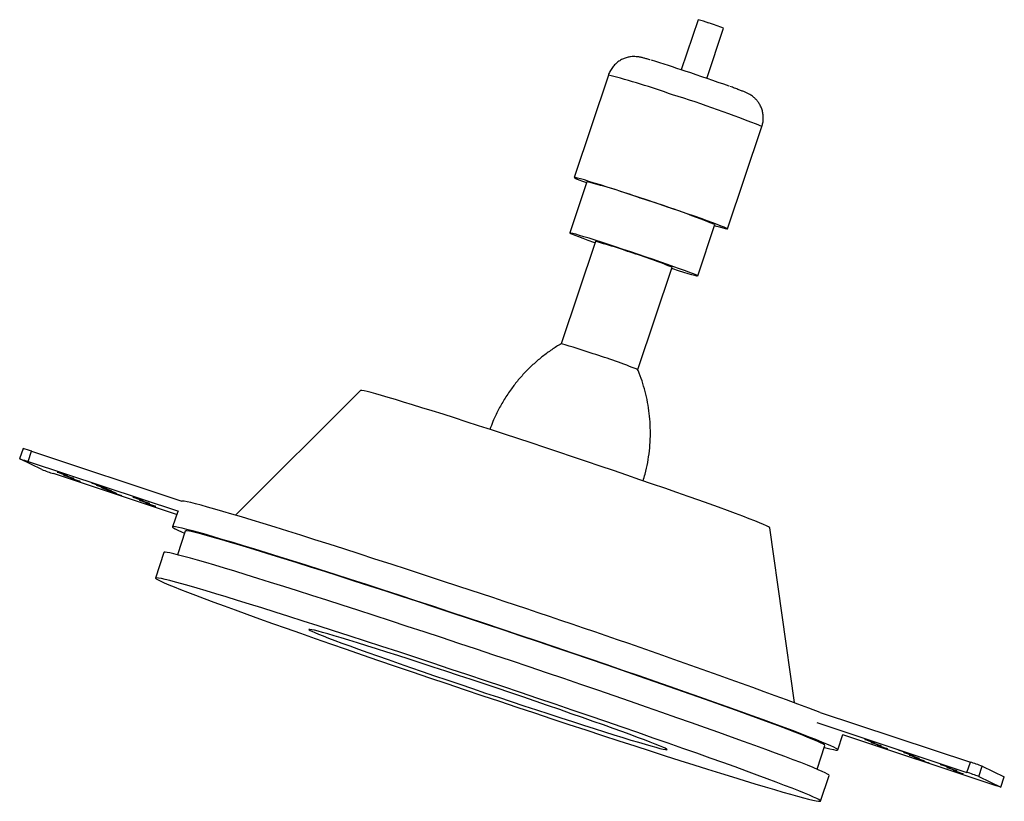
# Model space of a CAD drawing. Header units: millimetres. Extents: x -87 to 96, y -21 to 124.
import ezdxf

# ---------------------------------------------------------------- set-up
doc = ezdxf.new("R2010")
doc.units = ezdxf.units.MM

msp = doc.modelspace()

# ---------------------------------------------------------------- linework, layer by layer
at = {"color": 7, "linetype": 'Continuous', "lineweight": 25}
for p, q in [((38.92, 124.03), (35.81, 114.75)), ((40.55, 113.16), (43.66, 122.44)), ((22.31, 113.78), (15.95, 94.82)), ((44.4, 85.29), (50.75, 104.25)), ((18.32, 94.03), (15.15, 84.55)), ((38.85, 76.61), (42.03, 86.09)), ((19.89, 82.96), (13.53, 64)), ((27.76, 59.24), (34.11, 78.19)), ((-23.63, 55.38), (-46.79, 32.29)), ((-86.14, 44.61), (-86.78, 42.71)), ((-85.19, 42.22), (-84.56, 44.12)), ((-84.56, 44.12), (-56.73, 34.91)), ((-82.67, 40.74), (-86.75, 42.69)), ((-85.19, 42.22), (-57.37, 33.02)), ((-57.69, 32.43), (-80.49, 39.98)), ((-57.5, 32.97), (-58.46, 30.13)), ((-56.09, 29.34), (-57.55, 24.96)), ((56.8, -2.42), (52.22, 29.96)), ((-60.04, 25.39), (-61.63, 20.65)), ((61.56, -4.23), (89.38, -13.43)), ((60.92, -6.12), (88.74, -15.33)), ((64.81, -11.17), (65.76, -8.33)), ((93.45, -17.58), (65.74, -8.41)), ((60.97, -14.75), (62.44, -10.38)), ((88.74, -15.33), (89.38, -13.43)), ((90.93, -16.1), (91.56, -14.2)), ((91.56, -14.2), (95.64, -16.15)), ((61.63, -20.65), (63.22, -15.91)), ((90.93, -16.1), (95.01, -18.05)), ((95.01, -18.05), (95.64, -16.15)), ((95.03, -18.06), (95.67, -16.17)), ((95.64, -16.15), (95.67, -16.17))]:
    msp.add_line(p, q, dxfattribs=at)
at = {"color": 7, "linetype": 'Continuous', "lineweight": 25, "flags": 128}
for points in [[(27.82, 91.18), (26.29, 91.68), (24.81, 92.17), (23.4, 92.63), (22.06, 93.05), (20.83, 93.45), (19.7, 93.79), (18.71, 94.1), (17.85, 94.35), (17.15, 94.56), (16.6, 94.71), (16.21, 94.8), (16, 94.83), (15.96, 94.81), (16.09, 94.73), (16.39, 94.59), (16.86, 94.4), (17.49, 94.15), (18.27, 93.86)], [(41.97, 85.92), (42.09, 85.88), (42.87, 85.65), (43.5, 85.48), (43.97, 85.36), (44.27, 85.29), (44.39, 85.29), (44.35, 85.34), (44.13, 85.45), (43.75, 85.61), (43.2, 85.83), (42.49, 86.1), (41.63, 86.42), (40.63, 86.79), (39.51, 87.19), (38.27, 87.63), (36.93, 88.09), (35.52, 88.58), (34.03, 89.09), (32.5, 89.61), (30.95, 90.14), (29.38, 90.66), (27.82, 91.18)], [(25.04, 81.51), (23.64, 81.97), (22.3, 82.41), (21.02, 82.82), (19.83, 83.2), (18.74, 83.55), (17.78, 83.84), (16.95, 84.09), (16.26, 84.29), (15.74, 84.44), (15.37, 84.53), (15.18, 84.56), (15.16, 84.53), (15.31, 84.45), (15.63, 84.3), (16.12, 84.11), (16.76, 83.86), (17.56, 83.57), (18.49, 83.23), (19.55, 82.85), (19.82, 82.76)], [(34.04, 77.99), (34.17, 77.95), (35.25, 77.61), (36.22, 77.31), (37.05, 77.06), (37.73, 76.86), (38.26, 76.72), (38.62, 76.63), (38.82, 76.6), (38.84, 76.62), (38.69, 76.71), (38.37, 76.85), (37.88, 77.05), (37.23, 77.29), (36.44, 77.59), (35.51, 77.93), (34.45, 78.3), (33.28, 78.71), (32.03, 79.15), (30.69, 79.61), (29.31, 80.08), (27.89, 80.56), (26.46, 81.04), (25.04, 81.51)], [(8.02, 45.66), (5.51, 46.48), (3.04, 47.3), (0.62, 48.09), (-1.74, 48.85), (-4.02, 49.59), (-6.22, 50.29), (-8.33, 50.96), (-10.33, 51.6), (-12.23, 52.19), (-14, 52.74), (-15.64, 53.24), (-17.14, 53.69), (-18.5, 54.1), (-19.71, 54.45), (-20.77, 54.75), (-21.67, 54.99), (-22.4, 55.18), (-22.96, 55.31), (-23.36, 55.38), (-23.58, 55.39), (-23.63, 55.38)], [(52.22, 29.96), (52.18, 30.01), (51.97, 30.15), (51.59, 30.33), (51.04, 30.58), (50.32, 30.88), (49.43, 31.23), (48.39, 31.64), (47.19, 32.09), (45.84, 32.6), (44.35, 33.15), (42.72, 33.74), (40.96, 34.37), (39.08, 35.05), (37.08, 35.75), (34.98, 36.49), (32.79, 37.26), (30.51, 38.05), (28.16, 38.86), (25.75, 39.69), (23.28, 40.53), (20.77, 41.38), (18.23, 42.24), (15.68, 43.1), (13.11, 43.96), (10.56, 44.81), (8.02, 45.66)], [(-86.75, 42.69), (-86.77, 42.71), (-86.73, 42.7), (-86.61, 42.67), (-86.42, 42.62), (-86.18, 42.54), (-85.88, 42.45), (-85.55, 42.34), (-85.19, 42.22)], [(-79.03, 40.03), (-79.38, 40.15), (-79.64, 40.23), (-79.8, 40.27), (-79.81, 40.27), (-79.68, 40.22), (-79.42, 40.13), (-79.09, 40.01), (-78.72, 39.88), (-78.37, 39.77), (-78.1, 39.69), (-77.95, 39.65), (-77.94, 39.65), (-78.07, 39.7), (-78.32, 39.79), (-78.66, 39.91), (-79.03, 40.03)], [(-77.85, 39.47), (-78.2, 39.59), (-78.47, 39.67), (-78.62, 39.71), (-78.63, 39.71), (-78.5, 39.66), (-78.25, 39.56), (-77.91, 39.45), (-77.54, 39.32), (-77.19, 39.21), (-76.92, 39.13), (-76.77, 39.08), (-76.76, 39.09), (-76.89, 39.14), (-77.15, 39.23), (-77.48, 39.35), (-77.85, 39.47)], [(-76.68, 38.91), (-77.02, 39.02), (-77.29, 39.11), (-77.44, 39.15), (-77.45, 39.15), (-77.32, 39.09), (-77.07, 39), (-76.73, 38.89), (-76.36, 38.76), (-76.02, 38.65), (-75.75, 38.56), (-75.6, 38.52), (-75.58, 38.53), (-75.72, 38.58), (-75.97, 38.67), (-76.31, 38.79), (-76.68, 38.91)], [(-72.72, 38.05), (-73.07, 38.16), (-73.34, 38.25), (-73.49, 38.29), (-73.5, 38.29), (-73.37, 38.23), (-73.12, 38.14), (-72.78, 38.03), (-72.41, 37.9), (-72.06, 37.79), (-71.79, 37.7), (-71.64, 37.66), (-71.63, 37.67), (-71.76, 37.72), (-72.01, 37.81), (-72.35, 37.93), (-72.72, 38.05)], [(-71.78, 37.6), (-72.13, 37.71), (-72.4, 37.8), (-72.55, 37.84), (-72.56, 37.84), (-72.43, 37.78), (-72.17, 37.69), (-71.84, 37.58), (-71.47, 37.45), (-71.12, 37.34), (-70.85, 37.26), (-70.7, 37.21), (-70.69, 37.22), (-70.82, 37.27), (-71.07, 37.36), (-71.41, 37.48), (-71.78, 37.6)], [(-70.84, 37.15), (-71.19, 37.26), (-71.45, 37.35), (-71.61, 37.39), (-71.62, 37.39), (-71.49, 37.33), (-71.23, 37.24), (-70.9, 37.13), (-70.53, 37), (-70.18, 36.89), (-69.91, 36.81), (-69.76, 36.76), (-69.75, 36.77), (-69.88, 36.82), (-70.13, 36.91), (-70.47, 37.03), (-70.84, 37.15)], [(-69.9, 36.7), (-70.24, 36.82), (-70.51, 36.9), (-70.66, 36.94), (-70.68, 36.94), (-70.54, 36.88), (-70.29, 36.79), (-69.95, 36.68), (-69.58, 36.55), (-69.24, 36.44), (-68.97, 36.36), (-68.82, 36.31), (-68.81, 36.32), (-68.94, 36.37), (-69.19, 36.46), (-69.53, 36.58), (-69.9, 36.7)], [(-68.96, 36.25), (-69.3, 36.37), (-69.57, 36.45), (-69.72, 36.49), (-69.73, 36.49), (-69.6, 36.44), (-69.35, 36.34), (-69.01, 36.23), (-68.64, 36.1), (-68.3, 35.99), (-68.03, 35.91), (-67.88, 35.86), (-67.86, 35.87), (-68, 35.92), (-68.25, 36.01), (-68.59, 36.13), (-68.96, 36.25)], [(-65, 35.39), (-65.35, 35.51), (-65.62, 35.59), (-65.77, 35.63), (-65.78, 35.63), (-65.65, 35.58), (-65.4, 35.48), (-65.06, 35.37), (-64.69, 35.24), (-64.34, 35.13), (-64.07, 35.05), (-63.92, 35), (-63.91, 35.01), (-64.04, 35.06), (-64.3, 35.15), (-64.63, 35.27), (-65, 35.39)], [(-63.83, 34.83), (-64.17, 34.94), (-64.44, 35.03), (-64.59, 35.07), (-64.6, 35.07), (-64.47, 35.01), (-64.22, 34.92), (-63.88, 34.81), (-63.51, 34.68), (-63.17, 34.57), (-62.9, 34.48), (-62.74, 34.44), (-62.73, 34.45), (-62.86, 34.5), (-63.12, 34.59), (-63.46, 34.71), (-63.83, 34.83)], [(-5.43, 19.09), (-8.63, 20.15), (-11.78, 21.18), (-14.89, 22.2), (-17.95, 23.2), (-20.94, 24.17), (-23.86, 25.11), (-26.7, 26.03), (-29.46, 26.91), (-32.11, 27.75), (-34.67, 28.56), (-37.11, 29.33), (-39.44, 30.05), (-41.65, 30.73), (-43.72, 31.37), (-45.66, 31.96), (-47.46, 32.49), (-49.12, 32.98), (-50.62, 33.42), (-51.97, 33.8), (-53.16, 34.12), (-54.19, 34.39), (-55.06, 34.61), (-55.76, 34.77), (-56.29, 34.87), (-56.65, 34.91), (-56.73, 34.91)], [(-62.65, 34.27), (-62.99, 34.38), (-63.26, 34.47), (-63.42, 34.51), (-63.43, 34.5), (-63.3, 34.45), (-63.04, 34.36), (-62.71, 34.24), (-62.34, 34.12), (-61.99, 34.01), (-61.72, 33.92), (-61.57, 33.88), (-61.56, 33.89), (-61.69, 33.94), (-61.94, 34.03), (-62.28, 34.15), (-62.65, 34.27)], [(-7.02, 14.35), (-10.21, 15.41), (-13.37, 16.44), (-16.48, 17.46), (-19.54, 18.46), (-22.53, 19.43), (-25.45, 20.37), (-28.29, 21.29), (-31.04, 22.17), (-33.7, 23.01), (-36.26, 23.82), (-38.7, 24.59), (-41.03, 25.31), (-43.23, 25.99), (-45.31, 26.63), (-47.25, 27.22), (-49.05, 27.75), (-50.7, 28.24), (-52.21, 28.68), (-53.56, 29.06), (-54.75, 29.38), (-55.78, 29.65), (-56.65, 29.87), (-57.35, 30.03), (-57.88, 30.13), (-58.24, 30.17), (-58.43, 30.16), (-58.44, 30.09), (-58.29, 29.96), (-57.96, 29.77), (-57.47, 29.53), (-56.8, 29.23), (-56.21, 28.97)], [(-6.63, 14.16), (-9.78, 15.2), (-12.89, 16.23), (-15.96, 17.23), (-18.96, 18.21), (-21.91, 19.17), (-24.78, 20.09), (-27.57, 20.99), (-30.26, 21.85), (-32.86, 22.68), (-35.36, 23.46), (-37.74, 24.21), (-40, 24.91), (-42.13, 25.57), (-44.14, 26.18), (-46, 26.74), (-47.72, 27.25), (-49.29, 27.71), (-50.7, 28.11), (-51.96, 28.46), (-53.05, 28.76), (-53.99, 29), (-54.75, 29.18), (-55.34, 29.3), (-55.76, 29.37), (-56.01, 29.37), (-56.09, 29.34)], [(-8.61, 9.61), (-11.8, 10.67), (-14.96, 11.7), (-18.07, 12.72), (-21.12, 13.72), (-24.12, 14.69), (-27.04, 15.63), (-29.88, 16.55), (-32.63, 17.43), (-35.29, 18.27), (-37.84, 19.08), (-40.29, 19.85), (-42.62, 20.57), (-44.82, 21.25), (-46.9, 21.89), (-48.84, 22.48), (-50.64, 23.01), (-52.29, 23.5), (-53.8, 23.94), (-55.15, 24.32), (-56.34, 24.64), (-57.37, 24.91), (-58.24, 25.13), (-58.93, 25.29), (-59.46, 25.39), (-59.83, 25.43), (-60.01, 25.42), (-60.04, 25.39)], [(-10.2, 4.87), (-13.39, 5.93), (-16.55, 6.96), (-19.66, 7.98), (-22.71, 8.98), (-25.71, 9.95), (-28.63, 10.89), (-31.47, 11.81), (-34.22, 12.69), (-36.88, 13.53), (-39.43, 14.34), (-41.88, 15.11), (-44.21, 15.83), (-46.41, 16.51), (-48.49, 17.15), (-50.43, 17.74), (-52.23, 18.27), (-53.88, 18.76), (-55.39, 19.2), (-56.74, 19.58), (-57.93, 19.9), (-58.96, 20.17), (-59.82, 20.39), (-60.52, 20.55), (-61.05, 20.65), (-61.41, 20.69), (-61.6, 20.68), (-61.62, 20.61), (-61.47, 20.48), (-61.14, 20.29), (-60.64, 20.05), (-59.98, 19.75), (-59.15, 19.39), (-58.15, 18.99), (-56.99, 18.52), (-55.67, 18.01), (-54.2, 17.45), (-52.58, 16.84), (-50.81, 16.18), (-48.89, 15.48), (-46.84, 14.73), (-44.67, 13.94), (-42.36, 13.11), (-39.94, 12.25), (-37.41, 11.35), (-34.77, 10.43), (-32.04, 9.47), (-29.21, 8.48), (-26.31, 7.48), (-23.33, 6.45), (-20.29, 5.4), (-17.19, 4.34), (-14.04, 3.26), (-10.85, 2.18), (-7.63, 1.09), (-4.4, 0), (-1.15, -1.09), (2.11, -2.18), (5.36, -3.26), (8.59, -4.34), (11.8, -5.4), (14.97, -6.45), (18.11, -7.48), (21.19, -8.48), (24.22, -9.47), (27.18, -10.43), (30.06, -11.35), (32.85, -12.25), (35.56, -13.11), (38.17, -13.94), (40.67, -14.73), (43.06, -15.48), (45.32, -16.18), (47.46, -16.84), (49.47, -17.45), (51.34, -18.01), (53.07, -18.52), (54.65, -18.99), (56.08, -19.39), (57.35, -19.75), (58.46, -20.05), (59.41, -20.29), (60.19, -20.48), (60.81, -20.61), (61.25, -20.68), (61.53, -20.69), (61.63, -20.65), (61.56, -20.55), (61.32, -20.39), (60.91, -20.17), (60.33, -19.9), (59.58, -19.58), (58.67, -19.2), (57.59, -18.76), (56.35, -18.27), (54.96, -17.74), (53.41, -17.15), (51.71, -16.51), (49.87, -15.83), (47.89, -15.11), (45.77, -14.34), (43.53, -13.53), (41.17, -12.69), (38.69, -11.81), (36.1, -10.89), (33.41, -9.95), (30.63, -8.98), (27.77, -7.98), (24.83, -6.96), (21.81, -5.93), (18.74, -4.87), (15.62, -3.8), (12.45, -2.72), (9.25, -1.64), (6.02, -0.55), (2.77, 0.55), (-0.48, 1.64), (-3.73, 2.72), (-6.98, 3.8), (-10.2, 4.87)], [(62.32, -10.74), (62.59, -10.81), (63.37, -11), (63.99, -11.13), (64.43, -11.2), (64.71, -11.21), (64.81, -11.17), (64.74, -11.07), (64.5, -10.91), (64.09, -10.7), (63.51, -10.42), (62.76, -10.1), (61.85, -9.72), (60.77, -9.28), (59.53, -8.79), (58.13, -8.26), (56.58, -7.67), (54.89, -7.03), (53.04, -6.35), (51.06, -5.63), (48.95, -4.86), (46.71, -4.05), (44.34, -3.21), (41.86, -2.33), (39.28, -1.41), (36.59, -0.47), (33.81, 0.5), (30.95, 1.5), (28, 2.52), (24.99, 3.55), (21.92, 4.61), (18.79, 5.68), (15.63, 6.76), (12.42, 7.84), (9.19, 8.93), (5.95, 10.03), (2.69, 11.12), (-0.56, 12.2), (-3.8, 13.28), (-7.02, 14.35)], [(62.44, -10.38), (62.44, -10.36), (62.34, -10.25), (62.07, -10.08), (61.62, -9.86), (61.01, -9.58), (60.22, -9.24), (59.27, -8.85), (58.15, -8.4), (56.87, -7.9), (55.43, -7.35), (53.84, -6.75), (52.1, -6.11), (50.22, -5.41), (48.2, -4.68), (46.05, -3.9), (43.77, -3.08), (41.37, -2.23), (38.87, -1.34), (36.25, -0.42), (33.54, 0.53), (30.74, 1.5), (27.86, 2.5), (24.91, 3.52), (21.89, 4.56), (18.82, 5.61), (15.7, 6.67), (12.55, 7.74), (9.36, 8.82), (6.16, 9.9), (2.96, 10.97), (-0.25, 12.04), (-3.45, 13.11), (-6.63, 14.16)], [(-5.49, 2.62), (-7.84, 3.4), (-10.14, 4.15), (-12.4, 4.89), (-14.59, 5.6), (-16.7, 6.28), (-18.73, 6.93), (-20.65, 7.54), (-22.48, 8.11), (-24.18, 8.64), (-25.76, 9.13), (-27.2, 9.56), (-28.5, 9.95), (-29.65, 10.29), (-30.65, 10.57), (-31.49, 10.8), (-32.16, 10.97), (-32.67, 11.08), (-33.01, 11.14), (-33.17, 11.13), (-33.16, 11.07), (-32.98, 10.96), (-32.63, 10.78), (-32.1, 10.55), (-31.41, 10.26), (-30.56, 9.92), (-29.54, 9.53), (-28.37, 9.09), (-27.06, 8.6), (-25.6, 8.07), (-24.01, 7.49), (-22.29, 6.88), (-20.46, 6.23), (-18.52, 5.54), (-16.49, 4.83), (-14.37, 4.09), (-12.17, 3.34), (-9.91, 2.56), (-7.6, 1.77), (-5.25, 0.97), (-2.87, 0.17), (-0.48, -0.64), (1.92, -1.44), (4.31, -2.23), (6.67, -3.01), (9, -3.78), (11.28, -4.52), (13.5, -5.25), (15.65, -5.94), (17.72, -6.61), (19.7, -7.24), (21.58, -7.83), (23.34, -8.38), (24.98, -8.89), (26.49, -9.35), (27.87, -9.76), (29.1, -10.13), (30.17, -10.44), (31.09, -10.69), (31.85, -10.89), (32.44, -11.03), (32.86, -11.12), (33.11, -11.14), (33.19, -11.11), (33.09, -11.02), (32.82, -10.88), (32.38, -10.67), (31.78, -10.41), (31, -10.1), (30.07, -9.73), (28.98, -9.32), (27.73, -8.85), (26.35, -8.34), (24.82, -7.78), (23.17, -7.19), (21.39, -6.56), (19.5, -5.89), (17.52, -5.19), (15.44, -4.47), (13.28, -3.72), (11.05, -2.95), (8.76, -2.17), (6.43, -1.37), (4.06, -0.57), (1.67, 0.23), (-0.72, 1.04), (-3.11, 1.83), (-5.49, 2.62)], [(63.22, -15.91), (63.22, -15.91), (63.15, -15.81), (62.91, -15.65), (62.5, -15.44), (61.92, -15.16), (61.17, -14.84), (60.26, -14.46), (59.18, -14.02), (57.94, -13.53), (56.54, -13), (54.99, -12.41), (53.3, -11.77), (51.45, -11.09), (49.47, -10.37), (47.36, -9.6), (45.12, -8.79), (42.75, -7.95), (40.28, -7.07), (37.69, -6.15), (35, -5.21), (32.22, -4.24), (29.36, -3.24), (26.41, -2.22), (23.4, -1.19), (20.33, -0.13), (17.21, 0.94), (14.04, 2.02), (10.83, 3.1), (7.61, 4.19), (4.36, 5.29), (1.11, 6.38), (-2.15, 7.46), (-5.39, 8.54), (-8.61, 9.61)], [(70.91, -9.62), (70.54, -9.5), (70.2, -9.38), (69.95, -9.29), (69.82, -9.24), (69.83, -9.23), (69.98, -9.28), (70.25, -9.36), (70.59, -9.47), (70.96, -9.6), (71.3, -9.71), (71.55, -9.8), (71.69, -9.86), (71.67, -9.86), (71.52, -9.82), (71.25, -9.74), (70.91, -9.62)], [(72.08, -10.18), (71.71, -10.06), (71.38, -9.94), (71.12, -9.85), (70.99, -9.8), (71, -9.79), (71.16, -9.84), (71.42, -9.92), (71.77, -10.03), (72.14, -10.16), (72.48, -10.28), (72.73, -10.37), (72.86, -10.42), (72.85, -10.42), (72.7, -10.38), (72.43, -10.3), (72.08, -10.18)], [(73.26, -10.75), (72.89, -10.62), (72.55, -10.51), (72.3, -10.41), (72.17, -10.36), (72.18, -10.36), (72.33, -10.4), (72.6, -10.48), (72.95, -10.6), (73.32, -10.72), (73.65, -10.84), (73.91, -10.93), (74.04, -10.98), (74.03, -10.99), (73.88, -10.94), (73.61, -10.86), (73.26, -10.75)], [(77.22, -11.61), (76.85, -11.48), (76.51, -11.37), (76.25, -11.27), (76.12, -11.22), (76.13, -11.22), (76.29, -11.26), (76.56, -11.34), (76.9, -11.46), (77.27, -11.58), (77.61, -11.7), (77.86, -11.79), (77.99, -11.84), (77.98, -11.85), (77.83, -11.8), (77.56, -11.72), (77.22, -11.61)], [(78.16, -12.06), (77.79, -11.93), (77.45, -11.81), (77.2, -11.72), (77.06, -11.67), (77.08, -11.67), (77.23, -11.71), (77.5, -11.79), (77.84, -11.91), (78.21, -12.03), (78.55, -12.15), (78.8, -12.24), (78.93, -12.29), (78.92, -12.29), (78.77, -12.25), (78.5, -12.17), (78.16, -12.06)], [(79.1, -12.5), (78.73, -12.38), (78.39, -12.26), (78.14, -12.17), (78.01, -12.12), (78.02, -12.12), (78.17, -12.16), (78.44, -12.24), (78.78, -12.36), (79.15, -12.48), (79.49, -12.6), (79.74, -12.69), (79.88, -12.74), (79.86, -12.74), (79.71, -12.7), (79.44, -12.62), (79.1, -12.5)], [(80.04, -12.95), (79.67, -12.83), (79.33, -12.71), (79.08, -12.62), (78.95, -12.57), (78.96, -12.57), (79.11, -12.61), (79.38, -12.69), (79.73, -12.8), (80.1, -12.93), (80.43, -13.05), (80.69, -13.14), (80.82, -13.19), (80.81, -13.19), (80.65, -13.15), (80.38, -13.07), (80.04, -12.95)], [(80.98, -13.4), (80.61, -13.28), (80.27, -13.16), (80.02, -13.07), (79.89, -13.02), (79.9, -13.01), (80.05, -13.06), (80.32, -13.14), (80.67, -13.25), (81.04, -13.38), (81.37, -13.5), (81.63, -13.59), (81.76, -13.64), (81.75, -13.64), (81.6, -13.6), (81.33, -13.52), (80.98, -13.4)], [(84.93, -14.26), (84.56, -14.14), (84.23, -14.02), (83.97, -13.93), (83.84, -13.88), (83.85, -13.87), (84.01, -13.92), (84.27, -14), (84.62, -14.11), (84.99, -14.24), (85.33, -14.35), (85.58, -14.45), (85.71, -14.5), (85.7, -14.5), (85.55, -14.46), (85.28, -14.38), (84.93, -14.26)], [(86.11, -14.83), (85.74, -14.7), (85.4, -14.58), (85.15, -14.49), (85.02, -14.44), (85.03, -14.44), (85.18, -14.48), (85.45, -14.56), (85.8, -14.68), (86.17, -14.8), (86.5, -14.92), (86.76, -15.01), (86.89, -15.06), (86.88, -15.07), (86.73, -15.02), (86.46, -14.94), (86.11, -14.83)], [(87.29, -15.39), (86.92, -15.26), (86.58, -15.15), (86.33, -15.06), (86.2, -15), (86.21, -15), (86.36, -15.04), (86.63, -15.13), (86.97, -15.24), (87.34, -15.36), (87.68, -15.48), (87.93, -15.57), (88.07, -15.62), (88.06, -15.63), (87.9, -15.58), (87.63, -15.5), (87.29, -15.39)], [(95.01, -18.05), (95.03, -18.06), (94.99, -18.06), (94.87, -18.02), (94.68, -17.97), (94.44, -17.9), (94.14, -17.8), (93.81, -17.69), (93.45, -17.58)]]:
    msp.add_lwpolyline(points, dxfattribs=at)
at = {"color": 7, "linetype": 'Continuous', "lineweight": 25}
for centre, radius, start, end in [((34.39, 105.72), 18.86, 69.7995, 76.0883), ((29.69, 87.5), 37.63, 68.2064, 72.6721), ((-44.18, -127.31), 254.94, 71.5386, 73.0175), ((-84.27, -251.73), 385.65, 70.463, 71.7429), ((-8.3, -10.38), 107.75, 70.1921, 75.6957), ((-26.4, -84.61), 183.9, 68.1549, 72.7235), ((4.15, 21.08), 63.85, 70.1575, 75.7303), ((-3.03, -13.19), 98.64, 67.8838, 72.9946), ((-2.93, -0.15), 66.23, 70.2307, 75.6016), ((-16.73, -52.95), 120.69, 68.3707, 72.5466), ((-89.92, 29.45), 15.62, 69.9062, 75.9816), ((-68.58, 77.29), 39.17, 248.9161, 252.3032), ((-536.63, -1614.94), 1718.2, 69.62596, 71.99138), ((77.47, -50.75), 39.17, 68.9161, 72.3032), ((76.84, -52.65), 39.17, 68.9161, 72.3032)]:
    msp.add_arc(centre, radius, start, end, dxfattribs=at)
at = {"color": 8, "linetype": 'Continuous', "lineweight": 25}
for centre, radius, start, end in [((-9.06, -9.61), 127.31, 70.1491, 75.7388), ((-28.62, -92.87), 212.5, 68.067, 72.8114)]:
    msp.add_arc(centre, radius, start, end, dxfattribs=at)
at = {"color": 7, "linetype": 'Continuous', "lineweight": 25}
for points, knots in [([(30.05, 116.58), (30.02, 116.59), (29.72, 116.68), (29.27, 116.81), (28.78, 116.95), (28.41, 117.04), (28.12, 117.1), (27.81, 117.15), (27.45, 117.19), (26.98, 117.21), (26.41, 117.17), (25.76, 117.04), (25.07, 116.81), (24.38, 116.45), (23.73, 115.96), (23.15, 115.36), (22.68, 114.66), (22.4, 114.12), (22.32, 113.81), (22.31, 113.77)], [0, 0, 0, 0, 0.012902, 0.124344, 0.241588, 0.311154, 0.365782, 0.405351, 0.44338, 0.484063, 0.533538, 0.58952, 0.649748, 0.714233, 0.781669, 0.850861, 0.921024, 0.991676, 1, 1, 1, 1]), ([(50.74, 104.26), (50.81, 104.48), (50.97, 104.98), (51.03, 105.78), (50.98, 106.59), (50.8, 107.34), (50.53, 108.02), (50.19, 108.61), (49.81, 109.12), (49.4, 109.53), (49.02, 109.85), (48.68, 110.08), (48.39, 110.26), (48.14, 110.38), (47.89, 110.5), (47.57, 110.64), (47.13, 110.82), (46.49, 111.06), (45.73, 111.35), (45.15, 111.56), (44.81, 111.68), (44.8, 111.68)], [0, 0, 0, 0, 0.04889, 0.108315, 0.164388, 0.217496, 0.267777, 0.315203, 0.359563, 0.400334, 0.436503, 0.467623, 0.496276, 0.527109, 0.56433, 0.617272, 0.714512, 0.806613, 0.904591, 0.997461, 1, 1, 1, 1]), ([(13.59, 64.03), (13.59, 64.03), (12.97, 63.7), (11.81, 62.93), (10.11, 61.71), (8.51, 60.35), (7, 58.9), (5.6, 57.33), (4.26, 55.62), (3, 53.75), (1.87, 51.74), (0.98, 49.88), (0.53, 48.67), (0.35, 48.17)], [0, 0, 0, 0, 0.0004936, 0.0993184, 0.1984122, 0.2977167, 0.3971884, 0.4967941, 0.5965079, 0.7069842, 0.8163676, 0.9244163, 1, 1, 1, 1]), ([(28.74, 38.66), (28.87, 39.07), (29.22, 40.18), (29.61, 42.03), (29.93, 44.19), (30.09, 46.35), (30.1, 48.48), (29.96, 50.59), (29.68, 52.67), (29.27, 54.69), (28.71, 56.66), (28.2, 58.19), (27.83, 59.04), (27.72, 59.28)], [0, 0, 0, 0, 0.061239, 0.165777, 0.269225, 0.371605, 0.472929, 0.573195, 0.672392, 0.770498, 0.867477, 0.963283, 1, 1, 1, 1])]:
    msp.add_open_spline(points, degree=3, knots=knots, dxfattribs=at)

doc.saveas('drawing.dxf')
